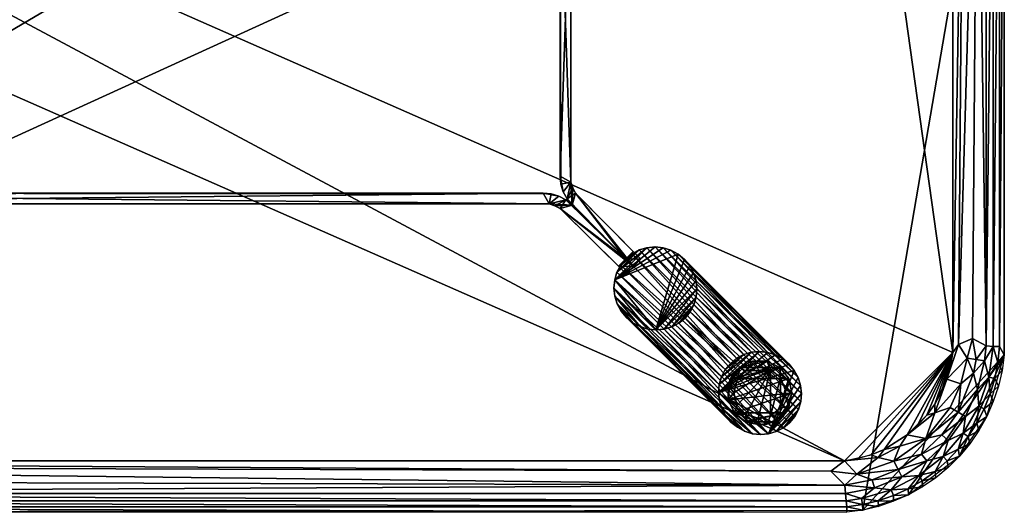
# Model space of a CAD drawing. Header units: inches. Extents: x 0 to 48, y -24 to 0.
# Tile 3 of 4: x 24 to 48, y -24 to -12. Entities that reach past the tile are written whole.
import ezdxf

# ---------------------------------------------------------------- set-up
doc = ezdxf.new("R2010")
doc.units = ezdxf.units.IN
for name, color, linetype in [('AFUTL-3-EDPL', 19, 'Continuous'), ('AFUTL-3-GDPL', 19, 'Continuous'), ('AFUTL-3-HWPT', 4, 'Continuous'), ('AFUTL-3-LGWD', 15, 'Continuous'), ('AFUTL-3-TPWD', 15, 'Continuous')]:
    doc.layers.add(name, color=color, linetype=linetype)

msp = doc.modelspace()

# ---------------------------------------------------------------- meshes
at = {"layer": 'AFUTL-3-EDPL'}
mesh = msp.add_polyface(dxfattribs=at)
corners = [(46.882, -19.916, 16.958), (47.002, -4.23, 16.994), (47.35, -4.059, 17.168), (47.88, -19.964, 17.719), (47.88, -4.034, 17.719), (48, -3.838, 18), (46.943, -3.131, 17.045), (47.253, -3.385, 17.168), (47.094, -3.752, 17.045), (47.378, -2.581, 17.509), (47.658, -2.884, 17.719), (47.625, -3.294, 17.509), (47.03, -2.741, 17.168), (47.35, -2.99, 17.323), (47.554, -19.948, 17.323), (47.554, -4.05, 17.323), (47.732, -4.041, 17.509), (47.769, -3.26, 17.719), (46.798, -3.495, 16.958), (46.505, -2.281, 17.045), (47.843, -3.644, 17.719), (47.946, -3.449, 18), (46.746, -3.895, 16.929), (46.305, -2.636, 16.929), (46.308, -2.422, 16.958), (47.731, -2.695, 18), (47.856, -3.067, 18), (46.596, -3.24, 16.929), (47.732, -19.957, 17.509)]
mesh.append_faces([[corners[k] for k in face] for face in [(18, 22, 27)]], dxfattribs={"vtx0": -1})
mesh.append_faces([[corners[k] for k in face] for face in [(6, 18, 19), (14, 2, 15), (13, 15, 7), (10, 25, 17), (8, 2, 1), (17, 26, 20)]], dxfattribs={"vtx0": -1, "vtx1": -1})
mesh.append_faces([[corners[k] for k in face] for face in [(6, 7, 8), (9, 10, 11), (6, 8, 18), (11, 16, 15), (11, 20, 16), (1, 22, 18), (12, 7, 6), (18, 23, 24), (7, 2, 8), (7, 15, 2)]], dxfattribs={"vtx0": -1, "vtx1": -1, "vtx2": -1})
mesh.append_faces([[corners[k] for k in face] for face in [(12, 13, 7), (9, 11, 13), (18, 8, 1)]], dxfattribs={"vtx0": -1, "vtx2": -1})
mesh.append_faces([[corners[k] for k in face] for face in [(20, 21, 4), (27, 23, 18)]], dxfattribs={"vtx1": -1})
mesh.append_faces([[corners[k] for k in face] for face in [(0, 1, 2), (14, 15, 16), (10, 17, 11), (25, 26, 17), (13, 11, 15), (20, 4, 16), (28, 16, 4), (17, 20, 11)]], dxfattribs={"vtx1": -1, "vtx2": -1})
mesh.append_faces([[corners[k] for k in face] for face in [(3, 4, 5), (21, 5, 4), (26, 21, 20)]], dxfattribs={"vtx2": -1})
mesh = msp.add_polyface(dxfattribs=at)
corners = [(47.227, -19.768, 17.093), (47.35, -4.059, 17.168), (47.554, -19.948, 17.323), (47.253, -20.613, 17.168), (46.943, -20.867, 17.045), (47.094, -20.246, 17.045), (47.732, -4.041, 17.509), (47.732, -19.957, 17.509), (47.658, -21.115, 17.719), (47.625, -20.704, 17.509), (47.769, -20.739, 17.719), (46.873, -21.561, 17.168), (47.856, -20.931, 18), (47.88, -19.964, 17.719), (48, -3.838, 18), (48, -20.16, 18), (46.596, -20.758, 16.929), (46.746, -20.104, 16.929), (47.002, -4.23, 16.994), (46.882, -19.916, 16.958), (47.52, -20.308, 17.323), (47.317, -20.278, 17.168), (46.746, -3.895, 16.929), (47.843, -20.354, 17.719), (47.88, -4.034, 17.719), (47.35, -21.008, 17.323), (47.378, -21.417, 17.509), (47.946, -20.549, 18), (46.308, -21.577, 16.958)]
mesh.append_faces([[corners[k] for k in face] for face in [(8, 9, 10), (10, 12, 8), (4, 16, 5), (22, 18, 17), (17, 19, 16), (3, 5, 21), (20, 21, 2), (23, 7, 13), (13, 15, 23), (10, 9, 23), (23, 27, 10)]], dxfattribs={"vtx0": -1, "vtx1": -1})
mesh.append_faces([[corners[k] for k in face] for face in [(4, 3, 11), (9, 20, 7), (23, 9, 7), (9, 25, 20), (25, 9, 26), (28, 16, 4), (5, 16, 19), (0, 5, 19), (0, 21, 5), (2, 21, 0)]], dxfattribs={"vtx0": -1, "vtx1": -1, "vtx2": -1})
mesh.append_faces([[corners[k] for k in face] for face in [(3, 4, 5), (2, 6, 7), (13, 14, 15), (17, 18, 19), (20, 3, 21), (7, 24, 13), (23, 15, 27), (19, 1, 0), (11, 3, 25), (7, 20, 2), (10, 27, 12)]], dxfattribs={"vtx0": -1, "vtx2": -1})
mesh.append_faces([[corners[k] for k in face] for face in [(0, 1, 2), (25, 3, 20)]], dxfattribs={"vtx1": -1, "vtx2": -1})
mesh = msp.add_polyface(dxfattribs=at)
corners = [(46.633, -22.25, 17.323), (46.111, -22.747, 17.323), (45.985, -22.587, 17.168), (45.454, -22.391, 16.958), (45.308, -22.754, 17.045), (44.927, -22.662, 16.958), (46.087, -22.2, 17.045), (45.914, -23.107, 17.509), (45.654, -23.427, 17.719), (45.243, -23.452, 17.509), (45.411, -22.955, 17.168), (45.505, -23.137, 17.323), (44.778, -23.209, 17.168), (45.994, -23.231, 17.719), (46.005, -23.382, 18), (45.636, -22.111, 16.929), (46.308, -21.577, 16.958), (46.111, -21.636, 16.929), (46.305, -21.362, 16.929), (46.596, -20.758, 16.929), (46.507, -22.64, 17.509), (46.478, -22.116, 17.168), (45.663, -23.573, 18), (46.678, -21.448, 17.045), (46.313, -23.004, 17.719), (44.836, -23.405, 17.323), (45.303, -23.731, 18), (45.298, -23.59, 17.719), (46.329, -23.16, 18), (45.068, -22.468, 16.929)]
mesh.append_faces([[corners[k] for k in face] for face in [(10, 11, 12), (13, 14, 8), (2, 1, 10), (8, 22, 27), (24, 28, 13)]], dxfattribs={"vtx0": -1, "vtx1": -1})
mesh.append_faces([[corners[k] for k in face] for face in [(0, 1, 2), (3, 4, 5), (6, 4, 3), (7, 8, 9), (1, 11, 10), (15, 16, 6), (7, 9, 11), (0, 20, 1), (21, 2, 6), (6, 2, 4), (6, 16, 23), (15, 6, 3), (20, 24, 7), (11, 9, 25), (1, 7, 11), (20, 7, 1), (21, 0, 2)]], dxfattribs={"vtx0": -1, "vtx1": -1, "vtx2": -1})
mesh.append_faces([[corners[k] for k in face] for face in [(3, 29, 15)]], dxfattribs={"vtx0": -1, "vtx2": -1})
mesh.append_faces([[corners[k] for k in face] for face in [(15, 17, 16), (18, 19, 16), (13, 8, 7), (14, 22, 8), (17, 18, 16), (2, 10, 4), (22, 26, 27), (28, 14, 13), (8, 27, 9), (24, 13, 7)]], dxfattribs={"vtx1": -1, "vtx2": -1})
mesh = msp.add_polyface(dxfattribs=at)
corners = [(47.001, -22.07, 17.509), (46.507, -22.64, 17.509), (46.633, -22.25, 17.323), (47.051, -21.663, 17.323), (47.35, -21.008, 17.323), (47.378, -21.417, 17.509), (46.879, -22.464, 17.719), (46.909, -22.631, 18), (46.609, -22.747, 17.719), (47.731, -21.303, 18), (47.658, -21.115, 17.719), (47.856, -20.931, 18), (47.16, -22.329, 18), (47.333, -21.826, 17.719), (47.382, -22.005, 18), (47.121, -22.156, 17.719), (46.087, -22.2, 17.045), (46.678, -21.448, 17.045), (46.873, -21.561, 17.168), (47.573, -21.663, 18), (46.631, -22.909, 18), (46.329, -23.16, 18), (46.313, -23.004, 17.719), (46.478, -22.116, 17.168), (47.625, -20.704, 17.509), (47.513, -21.478, 17.719), (46.943, -20.867, 17.045), (46.308, -21.577, 16.958)]
mesh.append_faces([[corners[k] for k in face] for face in [(6, 7, 8), (9, 10, 11), (13, 14, 15), (23, 16, 18), (8, 20, 22), (25, 5, 10), (17, 27, 26), (25, 19, 13), (15, 12, 6)]], dxfattribs={"vtx0": -1, "vtx1": -1})
mesh.append_faces([[corners[k] for k in face] for face in [(0, 1, 2), (3, 4, 5), (5, 0, 3), (3, 0, 2), (16, 17, 18), (5, 24, 10), (5, 13, 0), (0, 6, 1), (3, 18, 4), (3, 2, 23)]], dxfattribs={"vtx0": -1, "vtx1": -1, "vtx2": -1})
mesh.append_faces([[corners[k] for k in face] for face in [(12, 7, 6), (19, 14, 13), (20, 21, 22), (6, 8, 1), (13, 15, 0), (23, 18, 3), (8, 22, 1), (25, 10, 9), (17, 26, 18), (7, 20, 8), (14, 12, 15), (9, 19, 25), (25, 13, 5), (15, 6, 0)]], dxfattribs={"vtx1": -1, "vtx2": -1})
mesh = msp.add_polyface(dxfattribs=at)
corners = [(3.872, -23.541, 17.323), (44.145, -23.719, 17.509), (3.855, -23.719, 17.509), (3.936, -22.872, 16.958), (44.109, -23.338, 17.168), (4.232, -23.227, 17.093), (3.222, -23.209, 17.168), (2.415, -22.594, 17.045), (3.285, -22.992, 17.045), (3.515, -23.49, 17.323), (3.553, -23.289, 17.168), (3.596, -23.067, 17.045), (3.841, -23.866, 17.719), (44.16, -24, 18), (3.84, -24, 18), (3.451, -23.946, 18), (3.072, -23.718, 17.719), (3.453, -23.81, 17.719), (2.757, -23.452, 17.509), (3.164, -23.405, 17.323), (3.481, -23.665, 17.509), (3.354, -22.759, 16.958), (2.546, -22.391, 16.958), (44.159, -23.866, 17.719), (3.896, -22.746, 16.929), (3.242, -22.596, 16.929), (43.768, -23.002, 16.994), (3.069, -23.856, 18), (2.702, -23.59, 17.719), (2.932, -22.468, 16.929)]
mesh.append_faces([[corners[k] for k in face] for face in [(6, 8, 10), (20, 9, 2), (15, 17, 14), (9, 10, 0), (16, 20, 17), (24, 3, 25), (8, 21, 11), (27, 16, 15), (17, 20, 12), (19, 6, 9), (25, 21, 29)]], dxfattribs={"vtx0": -1, "vtx1": -1})
mesh.append_faces([[corners[k] for k in face] for face in [(5, 11, 3), (18, 19, 20), (11, 21, 3), (8, 22, 21), (16, 18, 20), (5, 10, 11), (0, 10, 5), (25, 3, 21)]], dxfattribs={"vtx0": -1, "vtx1": -1, "vtx2": -1})
mesh.append_faces([[corners[k] for k in face] for face in [(0, 1, 2), (3, 4, 5), (6, 7, 8), (2, 9, 0), (12, 13, 14), (15, 16, 17), (9, 6, 10), (12, 20, 2), (2, 23, 12), (24, 26, 3), (10, 8, 11), (14, 17, 12), (20, 19, 9), (27, 28, 16)]], dxfattribs={"vtx0": -1, "vtx2": -1})
mesh.append_faces([[corners[k] for k in face] for face in [(5, 4, 0)]], dxfattribs={"vtx1": -1, "vtx2": -1})
mesh = msp.add_polyface(dxfattribs=at)
corners = [(3.855, -23.719, 17.509), (44.145, -23.719, 17.509), (44.159, -23.866, 17.719), (3.872, -23.541, 17.323), (44.109, -23.338, 17.168), (44.128, -23.541, 17.323), (45.303, -23.731, 18), (44.931, -23.856, 18), (44.928, -23.718, 17.719), (44.104, -22.746, 16.929), (43.768, -23.002, 16.994), (3.896, -22.746, 16.929), (45.308, -22.754, 17.045), (44.404, -23.067, 17.045), (44.927, -22.662, 16.958), (44.547, -23.81, 17.719), (44.836, -23.405, 17.323), (45.243, -23.452, 17.509), (44.519, -23.665, 17.509), (44.549, -23.946, 18), (3.936, -22.872, 16.958), (45.411, -22.955, 17.168), (44.778, -23.209, 17.168), (45.298, -23.59, 17.719), (45.505, -23.137, 17.323), (44.16, -24, 18), (3.841, -23.866, 17.719), (45.068, -22.468, 16.929), (45.454, -22.391, 16.958), (44.758, -22.596, 16.929)]
mesh.append_faces([[corners[k] for k in face] for face in [(3, 4, 5), (9, 10, 11), (15, 19, 2), (23, 6, 8), (13, 4, 10), (18, 15, 1), (8, 7, 15)]], dxfattribs={"vtx0": -1, "vtx1": -1})
mesh.append_faces([[corners[k] for k in face] for face in [(12, 13, 14), (16, 5, 4), (17, 18, 16), (14, 13, 9), (12, 21, 13), (24, 16, 22), (17, 8, 18), (22, 4, 13), (22, 16, 4), (16, 18, 5), (14, 27, 28)]], dxfattribs={"vtx0": -1, "vtx1": -1, "vtx2": -1})
mesh.append_faces([[corners[k] for k in face] for face in [(9, 13, 10), (14, 29, 27)]], dxfattribs={"vtx0": -1, "vtx2": -1})
mesh.append_faces([[corners[k] for k in face] for face in [(0, 1, 2), (6, 7, 8), (15, 2, 1), (20, 10, 4), (21, 22, 13), (23, 8, 17), (19, 25, 2), (26, 2, 25), (3, 5, 1), (7, 19, 15), (18, 1, 5), (8, 15, 18), (9, 29, 14)]], dxfattribs={"vtx1": -1, "vtx2": -1})
at = {"layer": 'AFUTL-3-GDPL'}
mesh = msp.add_polyface(dxfattribs=at)
corners = [(42.302, -21.651, 0.531), (41.42, -21.577), (42.302, -20.52, 0.531), (41.545, -20.47), (42.745, -20.744), (42.651, -21.577), (41.701, -21.614, 0.531), (42.211, -20.318), (41.411, -21.086, 0.531), (42.036, -21.873), (42.656, -21.164, 0.531), (41.326, -20.744), (41.701, -20.558, 0.531), (41.694, -21.795, 0.177), (42.823, -21.086), (41.268, -21.261), (42.211, -20.318, 0.177), (41.861, -20.318, 0.177), (42.745, -21.428, 0.177), (42.211, -21.854, 0.177), (41.268, -20.911, 0.177), (42.745, -20.744, 0.177), (41.42, -21.577, 0.177), (42.527, -21.701, 0.177), (42.527, -20.47, 0.177), (41.545, -20.47, 0.177), (42.823, -21.086, 0.177), (42.542, -20.719, 0.531), (42.542, -21.453, 0.531), (41.488, -20.785, 0.531), (41.268, -21.261, 0.177), (42.527, -20.47), (42.378, -21.795), (41.694, -21.795), (41.861, -20.318), (41.488, -21.387, 0.531), (41.997, -20.462, 0.531), (41.997, -21.71, 0.531), (42.656, -21.008, 0.531), (42.036, -21.873, 0.177)]
mesh.append_faces([[corners[k] for k in face] for face in [(12, 25, 29), (38, 21, 27), (10, 18, 26), (8, 20, 30), (36, 16, 17), (27, 21, 24), (35, 30, 22), (0, 19, 23), (28, 18, 10), (36, 17, 12), (35, 22, 6), (38, 26, 21), (12, 17, 25), (28, 23, 18), (14, 18, 5), (32, 23, 19), (15, 20, 11), (6, 22, 13), (5, 18, 23), (5, 23, 32), (2, 24, 16), (11, 25, 3), (14, 26, 18), (27, 24, 2), (0, 23, 28), (29, 20, 8), (15, 30, 20), (32, 19, 9), (8, 30, 35), (2, 16, 36), (10, 26, 38), (9, 19, 39)]])
mesh.append_faces([[corners[k] for k in face] for face in [(37, 13, 39), (9, 13, 33), (7, 24, 31), (3, 17, 34), (4, 26, 14), (1, 30, 15), (31, 21, 4), (33, 32, 9), (33, 22, 1), (34, 16, 7), (7, 3, 34), (37, 19, 0), (38, 28, 10)]], dxfattribs={"vtx0": -1})
mesh.append_faces([[corners[k] for k in face] for face in [(11, 4, 15), (31, 3, 7), (27, 28, 38), (15, 14, 1), (2, 0, 27), (4, 11, 31), (1, 5, 33)]], dxfattribs={"vtx0": -1, "vtx1": -1})
mesh.append_faces([[corners[k] for k in face] for face in [(1, 14, 5), (33, 5, 32), (31, 11, 3), (15, 4, 14), (27, 0, 28), (2, 8, 35), (2, 37, 0)]], dxfattribs={"vtx0": -1, "vtx2": -1})
mesh.append_faces([[corners[k] for k in face] for face in [(29, 25, 20), (6, 13, 37), (11, 20, 25), (36, 12, 2)]], dxfattribs={"vtx1": -1})
mesh.append_faces([[corners[k] for k in face] for face in [(6, 37, 2), (35, 6, 2), (12, 29, 2), (29, 8, 2)]], dxfattribs={"vtx1": -1, "vtx2": -1})
mesh.append_faces([[corners[k] for k in face] for face in [(1, 22, 30), (34, 17, 16), (9, 39, 13), (31, 24, 21), (4, 21, 26), (33, 13, 22), (7, 16, 24), (3, 25, 17), (37, 39, 19)]], dxfattribs={"vtx2": -1})
at = {"layer": 'AFUTL-3-HWPT'}
mesh = msp.add_polyface(dxfattribs=at)
corners = [(38.951, -17.647, 16.929), (37.192, -16.004, 15.679), (37.341, -7.636, 15.679), (38.774, -6.176, 16.929), (37.192, -16.004, 16.929), (37.192, -7.996, 16.929), (39.139, -17.835, 15.679), (38.962, -5.988, 15.679), (37.549, -7.775, 15.679), (37.437, -15.955, 16.929), (37.549, -16.225, 15.679), (37.549, -7.775, 16.929), (38.774, -17.824, 16.929), (38.951, -6.353, 16.929), (37.341, -16.364, 15.679), (37.192, -7.996, 15.679), (37.341, -7.636, 16.929), (37.341, -16.364, 16.929), (38.962, -18.012, 15.679), (39.139, -6.165, 15.679), (37.437, -8.045, 15.679), (37.549, -16.225, 16.929), (37.437, -15.955, 15.679), (37.437, -8.045, 16.929), (37.249, -16.191, 15.679), (37.249, -16.191, 16.929), (37.249, -7.809, 15.679), (37.249, -7.809, 16.929), (37.48, -16.095, 16.929), (37.48, -7.905, 15.679), (37.48, -16.095, 15.679), (37.48, -7.905, 16.929), (37.466, -16.516, 15.679), (37.466, -7.484, 15.679), (37.173, -15.808, 15.679), (37.173, -8.192, 16.929)]
mesh.append_faces([[corners[k] for k in face] for face in [(9, 20, 23), (0, 10, 21), (8, 13, 11), (21, 12, 0), (12, 6, 0), (3, 11, 13), (25, 1, 24), (27, 2, 26), (18, 10, 6), (8, 7, 19), (7, 13, 19), (21, 30, 28), (23, 29, 31), (17, 24, 14), (5, 26, 15), (28, 22, 9), (31, 8, 11), (16, 33, 2), (4, 34, 1), (35, 27, 5)]], dxfattribs={"vtx0": -1})
mesh.append_faces([[corners[k] for k in face] for face in [(35, 34, 4), (3, 33, 16), (15, 20, 34), (32, 10, 18), (23, 35, 9), (16, 11, 3), (2, 20, 26), (28, 17, 21), (24, 22, 14), (26, 20, 15), (9, 17, 28), (14, 22, 32), (33, 20, 2)]], dxfattribs={"vtx0": -1, "vtx1": -1})
mesh.append_faces([[corners[k] for k in face] for face in [(34, 22, 24), (23, 27, 35)]], dxfattribs={"vtx0": -1, "vtx1": -1, "vtx2": -1})
mesh.append_faces([[corners[k] for k in face] for face in [(32, 12, 17), (8, 33, 7), (9, 35, 4), (21, 17, 12), (34, 20, 22), (32, 22, 30), (16, 23, 31), (9, 4, 25), (23, 16, 27), (33, 29, 20), (32, 30, 10), (16, 31, 11)]], dxfattribs={"vtx0": -1, "vtx2": -1})
mesh.append_faces([[corners[k] for k in face] for face in [(22, 20, 9), (18, 12, 32), (6, 10, 0), (7, 33, 3), (19, 13, 8), (3, 13, 7), (27, 26, 5), (25, 24, 17), (18, 6, 12), (4, 1, 25), (16, 2, 27), (5, 15, 35)]], dxfattribs={"vtx1": -1})
mesh.append_faces([[corners[k] for k in face] for face in [(15, 34, 35), (25, 17, 9), (8, 29, 33)]], dxfattribs={"vtx1": -1, "vtx2": -1})
mesh.append_faces([[corners[k] for k in face] for face in [(31, 29, 8), (28, 30, 22), (23, 20, 29), (21, 10, 30), (17, 14, 32), (24, 1, 34)]], dxfattribs={"vtx2": -1})
mesh = msp.add_polyface(dxfattribs=at)
corners = [(9.403, -18.001, 16.929), (11.046, -16.242, 15.679), (37.314, -16.391, 15.679), (38.774, -17.824, 16.929), (11.046, -16.242, 16.929), (36.954, -16.242, 16.929), (9.215, -18.189, 15.679), (38.962, -18.012, 15.679), (37.175, -16.599, 15.679), (11.095, -16.487, 16.929), (10.825, -16.599, 15.679), (37.175, -16.599, 16.929), (9.226, -17.824, 16.929), (38.597, -18.001, 16.929), (10.686, -16.391, 15.679), (36.954, -16.242, 15.679), (37.314, -16.391, 16.929), (10.686, -16.391, 16.929), (9.038, -18.012, 15.679), (38.785, -18.189, 15.679), (36.905, -16.487, 15.679), (10.825, -16.599, 16.929), (11.095, -16.487, 15.679), (36.905, -16.487, 16.929), (10.859, -16.299, 15.679), (10.859, -16.299, 16.929), (37.141, -16.299, 15.679), (37.141, -16.299, 16.929), (10.955, -16.53, 16.929), (37.045, -16.53, 15.679), (10.955, -16.53, 15.679), (37.045, -16.53, 16.929), (10.534, -16.516, 15.679), (37.466, -16.516, 15.679), (11.242, -16.223, 15.679), (36.758, -16.223, 16.929)]
mesh.append_faces([[corners[k] for k in face] for face in [(9, 20, 23), (0, 10, 21), (8, 13, 11), (21, 12, 0), (12, 6, 0), (3, 11, 13), (25, 1, 24), (27, 2, 26), (18, 10, 6), (8, 7, 19), (7, 13, 19), (21, 30, 28), (23, 29, 31), (17, 24, 14), (5, 26, 15), (28, 22, 9), (31, 8, 11), (16, 33, 2), (4, 34, 1), (35, 27, 5)]], dxfattribs={"vtx0": -1})
mesh.append_faces([[corners[k] for k in face] for face in [(35, 34, 4), (3, 33, 16), (15, 20, 34), (32, 10, 18), (23, 35, 9), (16, 11, 3), (2, 20, 26), (28, 17, 21), (24, 22, 14), (26, 20, 15), (9, 17, 28), (14, 22, 32), (33, 20, 2)]], dxfattribs={"vtx0": -1, "vtx1": -1})
mesh.append_faces([[corners[k] for k in face] for face in [(34, 22, 24), (23, 27, 35)]], dxfattribs={"vtx0": -1, "vtx1": -1, "vtx2": -1})
mesh.append_faces([[corners[k] for k in face] for face in [(32, 12, 17), (8, 33, 7), (9, 35, 4), (21, 17, 12), (34, 20, 22), (32, 22, 30), (16, 23, 31), (9, 4, 25), (23, 16, 27), (33, 29, 20), (32, 30, 10), (16, 31, 11)]], dxfattribs={"vtx0": -1, "vtx2": -1})
mesh.append_faces([[corners[k] for k in face] for face in [(22, 20, 9), (18, 12, 32), (6, 10, 0), (7, 33, 3), (19, 13, 8), (3, 13, 7), (27, 26, 5), (25, 24, 17), (18, 6, 12), (4, 1, 25), (16, 2, 27), (5, 15, 35)]], dxfattribs={"vtx1": -1})
mesh.append_faces([[corners[k] for k in face] for face in [(15, 34, 35), (25, 17, 9), (8, 29, 33)]], dxfattribs={"vtx1": -1, "vtx2": -1})
mesh.append_faces([[corners[k] for k in face] for face in [(31, 29, 8), (28, 30, 22), (23, 20, 29), (21, 10, 30), (17, 14, 32), (24, 1, 34)]], dxfattribs={"vtx2": -1})
at = {"layer": 'AFUTL-3-LGWD'}
mesh = msp.add_polyface(dxfattribs=at)
corners = [(38.79, -19.254, 16.929), (38.662, -19.099, 16.929), (38.567, -18.923, 16.929), (38.507, -18.733, 16.929), (38.486, -18.536, 16.929), (38.503, -18.339, 16.929), (38.558, -18.15, 16.929), (38.65, -17.976, 16.929), (38.774, -17.824, 16.929), (38.926, -17.7, 16.929), (39.1, -17.608, 16.929), (39.289, -17.553, 16.929), (39.486, -17.536, 16.929), (39.683, -17.557, 16.929), (39.873, -17.617, 16.929), (40.049, -17.712, 16.929), (40.204, -17.84, 16.929), (40.331, -17.994, 16.929), (40.427, -18.17, 16.929), (40.486, -18.361, 16.929), (40.508, -18.558, 16.929), (40.491, -18.755, 16.929), (40.435, -18.944, 16.929), (40.344, -19.118, 16.929), (40.22, -19.27, 16.929), (40.068, -19.394, 16.929), (39.894, -19.485, 16.929), (39.705, -19.541, 16.929), (39.508, -19.558, 16.929), (39.311, -19.536, 16.929), (39.12, -19.477, 16.929), (38.944, -19.381, 16.929), (41.338, -21.803, 0.03), (41.493, -21.93, 0.03), (41.669, -22.025, 0.03), (41.859, -22.085, 0.03), (42.057, -22.107, 0.03), (42.254, -22.089, 0.03), (42.443, -22.034, 0.03), (42.617, -21.943, 0.03), (42.768, -21.818, 0.03), (42.893, -21.667, 0.03), (42.984, -21.493, 0.03), (43.039, -21.304, 0.03), (43.057, -21.107, 0.03), (43.035, -20.909, 0.03), (42.975, -20.719, 0.03), (42.88, -20.543, 0.03), (42.753, -20.388, 0.03), (42.598, -20.261, 0.03), (42.422, -20.166, 0.03), (42.232, -20.106, 0.03), (42.034, -20.084, 0.03), (41.837, -20.102, 0.03), (41.648, -20.157, 0.03), (41.475, -20.249, 0.03), (41.323, -20.373, 0.03), (41.199, -20.525, 0.03), (41.107, -20.698, 0.03), (41.052, -20.887, 0.03), (41.034, -21.084, 0.03), (41.056, -21.282, 0.03), (41.116, -21.472, 0.03), (41.211, -21.648, 0.03)]
mesh.append_faces([[corners[k] for k in face] for face in [(0, 63, 32), (30, 33, 34), (28, 35, 36), (26, 37, 38), (24, 39, 40), (62, 1, 2), (60, 3, 4), (58, 5, 6), (56, 7, 8), (55, 10, 54), (53, 12, 52), (51, 14, 50), (49, 16, 48), (47, 18, 46), (45, 20, 44), (43, 22, 42), (23, 25, 24), (7, 9, 8), (55, 57, 56), (39, 41, 40)]], dxfattribs={"vtx0": -1})
mesh.append_faces([[corners[k] for k in face] for face in [(1, 63, 0), (31, 33, 30), (29, 35, 28), (27, 37, 26), (25, 39, 24), (63, 1, 62), (61, 3, 60), (59, 5, 58), (57, 7, 56), (56, 9, 55), (54, 11, 53), (52, 13, 51), (50, 15, 49), (48, 17, 47), (46, 19, 45), (44, 21, 43), (42, 23, 41), (1, 31, 2), (2, 30, 3), (3, 29, 4), (4, 28, 5), (27, 20, 28), (20, 27, 21), (21, 26, 22), (22, 25, 23), (5, 11, 6), (6, 10, 7), (33, 63, 34), (34, 62, 35), (35, 61, 36), (36, 60, 37), (59, 52, 60), (52, 59, 53), (53, 58, 54), (54, 57, 55), (37, 43, 38), (38, 42, 39)]], dxfattribs={"vtx0": -1, "vtx1": -1})
mesh.append_faces([[corners[k] for k in face] for face in [(5, 28, 15), (37, 60, 47)]], dxfattribs={"vtx0": -1, "vtx1": -1, "vtx2": -1})
mesh.append_faces([[corners[k] for k in face] for face in [(31, 32, 33), (29, 34, 35), (27, 36, 37), (25, 38, 39), (61, 2, 3), (59, 4, 5), (57, 6, 7), (55, 9, 10), (53, 11, 12), (51, 13, 14), (49, 15, 16), (47, 17, 18), (45, 19, 20), (43, 21, 22), (41, 23, 24), (2, 31, 30), (3, 30, 29), (4, 29, 28), (5, 15, 14), (28, 20, 19), (28, 19, 18), (21, 27, 26), (22, 26, 25), (28, 17, 16), (28, 16, 15), (5, 13, 12), (5, 12, 11), (6, 11, 10), (7, 10, 9), (34, 63, 62), (35, 62, 61), (36, 61, 60), (37, 47, 46), (60, 52, 51), (60, 51, 50), (53, 59, 58), (54, 58, 57), (60, 49, 48), (60, 48, 47), (37, 45, 44), (37, 44, 43), (38, 43, 42), (39, 42, 41)]], dxfattribs={"vtx0": -1, "vtx2": -1})
mesh.append_faces([[corners[k] for k in face] for face in [(0, 32, 31), (30, 34, 29), (28, 36, 27), (26, 38, 25), (62, 2, 61), (60, 4, 59), (58, 6, 57), (0, 31, 1), (32, 63, 33)]], dxfattribs={"vtx1": -1})
mesh.append_faces([[corners[k] for k in face] for face in [(18, 17, 28), (14, 13, 5), (50, 49, 60), (46, 45, 37)]], dxfattribs={"vtx1": -1, "vtx2": -1})
mesh.append_faces([[corners[k] for k in face] for face in [(24, 40, 41), (56, 8, 9), (54, 10, 11), (52, 12, 13), (50, 14, 15), (48, 16, 17), (46, 18, 19), (44, 20, 21), (42, 22, 23)]], dxfattribs={"vtx2": -1})
at = {"layer": 'AFUTL-3-TPWD'}
mesh = msp.add_polyface(dxfattribs=at)
corners = [(3.84, 0.002, 18), (3.84, -24, 18), (48, -20.16, 18), (3.896, -22.746, 16.929), (3.896, -1.253, 16.929), (46.746, -20.104, 16.929), (44.549, -0.052, 18), (44.549, -23.946, 18), (46.746, -3.895, 16.929), (0.054, -3.449, 18), (0.054, -20.549, 18), (48, -3.838, 18), (45.887, -2.111, 16.929), (2.113, -2.111, 16.929), (45.887, -21.887, 16.929), (2.113, -21.887, 16.929), (44.104, -1.253, 16.929), (1.254, -3.895, 16.929), (44.104, -22.746, 16.929), (1.254, -20.104, 16.929), (47.573, -2.336, 18), (2.337, -0.426, 18), (47.573, -21.663, 18), (2.337, -23.573, 18), (46.468, -21.068, 16.929), (45.068, -1.531, 16.929), (2.932, -22.468, 16.929), (1.532, -2.93, 16.929), (46.468, -2.93, 16.929), (1.532, -21.068, 16.929), (2.932, -1.531, 16.929), (45.068, -22.468, 16.929), (0.427, -21.663, 18), (45.663, -23.573, 18), (45.663, -0.426, 18), (0.427, -2.336, 18), (46.631, -1.089, 18), (1.369, -22.909, 18), (1.091, -1.367, 18), (46.909, -22.631, 18), (1.311, -20.435, 16.929), (3.565, -1.309, 16.929), (44.435, -22.689, 16.929), (46.689, -3.563, 16.929), (3.565, -22.689, 16.929), (1.311, -3.563, 16.929), (44.435, -1.309, 16.929), (46.689, -20.435, 16.929), (1.404, -20.758, 16.929), (3.242, -1.402, 16.929), (44.758, -22.596, 16.929), (46.596, -3.24, 16.929), (1.404, -3.24, 16.929), (44.758, -1.402, 16.929), (46.596, -20.758, 16.929), (3.242, -22.596, 16.929), (46.111, -21.636, 16.929), (1.889, -2.362, 16.929), (2.364, -22.111, 16.929), (45.636, -1.887, 16.929), (45.636, -22.111, 16.929), (1.889, -21.636, 16.929), (46.111, -2.362, 16.929), (2.364, -1.887, 16.929), (45.362, -1.693, 16.929), (46.305, -21.362, 16.929)]
mesh.append_faces([[corners[k] for k in face] for face in [(38, 0, 21), (1, 37, 23), (2, 39, 22), (4, 49, 41), (55, 3, 44)]], dxfattribs={"vtx0": -1})
mesh.append_faces([[corners[k] for k in face] for face in [(10, 0, 9), (11, 7, 2), (5, 16, 8), (17, 3, 19), (48, 3, 29), (58, 3, 26), (29, 3, 61), (9, 0, 35), (35, 0, 38), (19, 3, 40), (26, 3, 55), (40, 3, 48), (15, 3, 58), (61, 3, 15)]], dxfattribs={"vtx0": -1, "vtx1": -1})
mesh.append_faces([[corners[k] for k in face] for face in [(11, 6, 1), (1, 6, 10), (4, 18, 17), (5, 18, 4)]], dxfattribs={"vtx0": -1, "vtx1": -1, "vtx2": -1})
mesh.append_faces([[corners[k] for k in face] for face in [(17, 18, 3), (10, 6, 0), (11, 1, 7), (5, 4, 16), (8, 53, 25), (2, 33, 39), (8, 25, 64), (4, 27, 57), (8, 62, 28), (5, 60, 31), (1, 10, 32), (2, 7, 33), (11, 34, 6), (4, 30, 49), (5, 42, 18), (8, 28, 51), (4, 17, 45), (8, 16, 46), (5, 54, 24), (5, 50, 42), (4, 45, 52), (5, 56, 14), (8, 59, 12), (8, 12, 62), (4, 13, 63), (5, 65, 56)]], dxfattribs={"vtx0": -1, "vtx2": -1})
mesh.append_faces([[corners[k] for k in face] for face in [(52, 27, 4), (31, 50, 5), (32, 37, 1), (24, 65, 5), (63, 30, 4), (36, 34, 11), (46, 53, 8), (57, 13, 4), (14, 60, 5), (64, 59, 8)]], dxfattribs={"vtx1": -1, "vtx2": -1})
mesh.append_faces([[corners[k] for k in face] for face in [(11, 20, 36), (51, 43, 8), (5, 47, 54)]], dxfattribs={"vtx2": -1})

doc.saveas('drawing.dxf')
